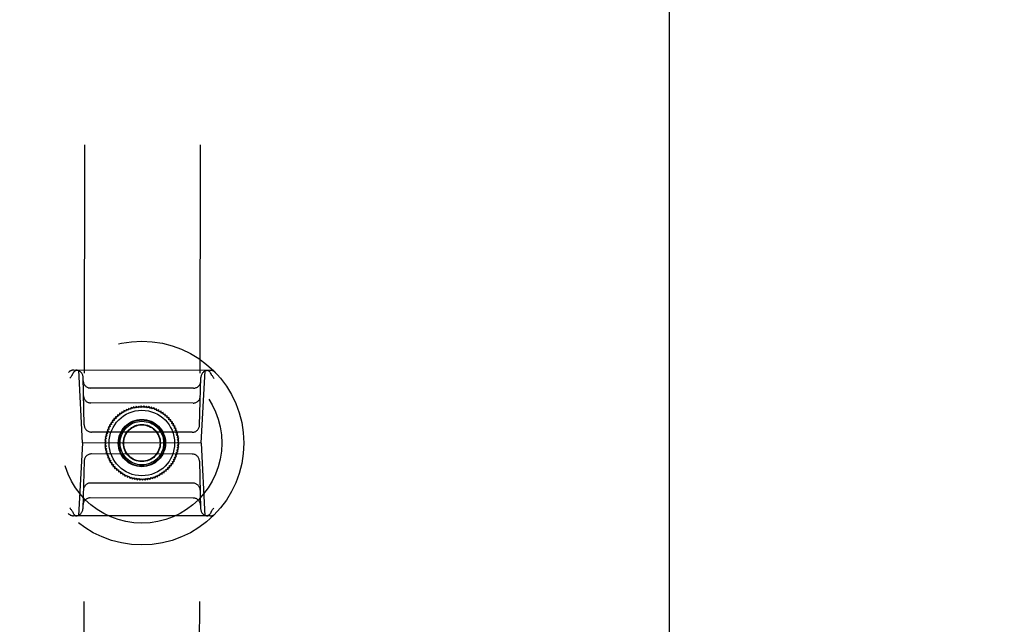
# Model space of a CAD drawing. Header units: inches. Extents: x 0 to 225, y 0 to 145.
# Tile 14 of 104: x 68.51 to 73.84, y 45.84 to 49.11. Entities that reach past the tile are written whole.
import ezdxf

# ---------------------------------------------------------------- set-up
doc = ezdxf.new("R2010")
doc.units = ezdxf.units.IN
doc.header["$LTSCALE"] = 12.349732
doc.header["$MEASUREMENT"] = 0
doc.linetypes.add('HIDDEN', pattern=[0.2, 0.1, -0.1])
doc.layers.get('0').update_dxf_attribs({"linetype": 'CONTINUOUS'})
for name, color, linetype in [('02___PRT_ALL_AXES', 7, 'CONTINUOUS'), ('DEFAULT_2', 8, 'HIDDEN'), ('DIMENSIONS', 7, 'CONTINUOUS')]:
    doc.layers.add(name, color=color, linetype=linetype)
doc.styles.get("Standard").update_dxf_attribs({"font": 'txt', "width": 0.8})
doc.dimstyles.new('DIMSTYLE_3', dxfattribs={"dimtxt": 1.030245, "dimasz": 1.320827, "dimexe": 0.09, "dimexo": 0.07, "dimgap": 0.039, "dimtad": 0, "dimtih": 1, "dimtoh": 1, "dimzin": 4, "dimdsep": 46, "dimtxsty": 'Standard', "dimblk": '_FILLED', "dimblk1": '_FILLED', "dimblk2": '_FILLED', "dimcen": 0.09, "dimadec": 0, "dimazin": 0, "dimtfac": 1, "dimtofl": 0, "dimtmove": 0, "dimatfit": 3, "dimldrblk": '_FILLED', "dimfxl": 0, "dimtolj": 1, "dimtzin": 4, "dimarcsym": 0})

# ---------------------------------------------------------------- blocks, each defined once
blk = doc.blocks.new('_FILLED')
at = {"color": 0, "linetype": 'ByBlock'}
blk.add_solid([(0, 0), (-1, 0.2), (-1, -0.2)], dxfattribs=at)
blk = doc.blocks.new('*D13')
at = {"layer": 'DIMENSIONS', "color": 2, "linetype": 'Continuous'}
for p, q in [((73.9021, 93.3485), (71.2605, 93.3485)), ((77.5271, 93.3485), (79.7423, 93.3485))]:
    blk.add_line(p, q, dxfattribs=at)
at = {"layer": 'DIMENSIONS', "color": 2, "linetype": 'Continuous', "xscale": 1.3208269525, "yscale": 1.3208269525, "zscale": 1.3208269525}
blk.add_blockref('_FILLED', (73.9021, 93.3485), dxfattribs=at)
at = {"layer": 'DIMENSIONS', "color": 2, "linetype": 'Continuous', "xscale": 1.3208269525, "yscale": 1.3208269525, "zscale": 1.3208269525, "rotation": 180}
blk.add_blockref('_FILLED', (77.5271, 93.3485), dxfattribs=at)
at = {"layer": 'DIMENSIONS', "color": 2, "linetype": 'Continuous', "insert": (80.2574, 93.8636), "char_height": 1.03025, "width": 3.296784, "attachment_point": 1, "line_spacing_factor": 0.9}
blk.add_mtext('3.63', dxfattribs=at)
blk = doc.blocks.new('*D14')
at = {"layer": 'DIMENSIONS', "color": 2, "linetype": 'Continuous'}
for p, q in [((68.4021, 91.1321), (66.6178, 91.1321)), ((72.0271, 91.1321), (74.6688, 91.1321))]:
    blk.add_line(p, q, dxfattribs=at)
at = {"layer": 'DIMENSIONS', "color": 2, "linetype": 'Continuous', "xscale": 1.3208269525, "yscale": 1.3208269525, "zscale": 1.3208269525}
blk.add_blockref('_FILLED', (68.4021, 91.1321), dxfattribs=at)
at = {"layer": 'DIMENSIONS', "color": 2, "linetype": 'Continuous', "xscale": 1.3208269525, "yscale": 1.3208269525, "zscale": 1.3208269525, "rotation": 180}
blk.add_blockref('_FILLED', (72.0271, 91.1321), dxfattribs=at)
at = {"layer": 'DIMENSIONS', "color": 2, "linetype": 'Continuous', "insert": (66.1027, 91.6472), "char_height": 1.03025, "width": 3.296784, "attachment_point": 3, "line_spacing_factor": 0.9}
blk.add_mtext('3.63', dxfattribs=at)

msp = doc.modelspace()

# ---------------------------------------------------------------- linework, layer by layer
at = {"color": 3, "linetype": 'Continuous'}
msp.add_line((72.0271, 104.9677), (72.0271, 42.6757), dxfattribs=at)
at = {"layer": '02___PRT_ALL_AXES', "color": 8, "linetype": 'HIDDEN'}
for p, q in [((68.9023, 73.1349), (68.8556, 43.635)), ((69.5273, 73.1339), (69.4806, 43.634))]:
    msp.add_line(p, q, dxfattribs=at)
at = {"layer": 'DEFAULT_2', "color": 8, "linetype": 'HIDDEN'}
for p, q in [((69.5431, 47.2151), (68.8044, 47.2163)), ((68.8523, 46.8225), (68.8323, 47.2162)), ((69.494, 46.8215), (69.5153, 47.2151)), ((68.8615, 46.9199), (68.8551, 47.1778)), ((69.4851, 46.9189), (69.4923, 47.1768)), ((69.4523, 47.1188), (68.8949, 47.1197)), ((69.4501, 47.0381), (68.8969, 47.0389)), ((69.0639, 46.9908), (69.0628, 46.9801)), ((69.0741, 46.9874), (69.0639, 46.9908)), ((69.0759, 46.998), (69.0741, 46.9874)), ((69.0859, 46.9939), (69.0759, 46.998)), ((69.0884, 47.0044), (69.0859, 46.9939)), ((69.0981, 46.9996), (69.0884, 47.0044)), ((69.1014, 47.0098), (69.0981, 46.9996)), ((69.1107, 47.0044), (69.1014, 47.0098)), ((69.1146, 47.0144), (69.1107, 47.0044)), ((69.1235, 47.0083), (69.1146, 47.0144)), ((69.1282, 47.018), (69.1235, 47.0083)), ((69.1366, 47.0113), (69.1282, 47.018)), ((69.142, 47.0207), (69.1366, 47.0113)), ((69.1499, 47.0134), (69.142, 47.0207)), ((69.1559, 47.0224), (69.1499, 47.0134)), ((69.1634, 47.0146), (69.1559, 47.0224)), ((69.1699, 47.0231), (69.1634, 47.0146)), ((69.1768, 47.0148), (69.1699, 47.0231)), ((69.184, 47.0228), (69.1768, 47.0148)), ((69.1902, 47.014), (69.184, 47.0228)), ((69.198, 47.0216), (69.1902, 47.014)), ((69.2036, 47.0124), (69.198, 47.0216)), ((69.2118, 47.0193), (69.2036, 47.0124)), ((69.2168, 47.0098), (69.2118, 47.0193)), ((69.2255, 47.0162), (69.2168, 47.0098)), ((69.2298, 47.0063), (69.2255, 47.0162)), ((69.2389, 47.012), (69.2298, 47.0063)), ((69.2425, 47.0019), (69.2389, 47.012)), ((69.252, 47.007), (69.2425, 47.0019)), ((69.2549, 46.9966), (69.252, 47.007)), ((69.2647, 47.001), (69.2549, 46.9966)), ((69.2669, 46.9905), (69.2647, 47.001)), ((69.277, 46.9942), (69.2669, 46.9905)), ((69.2784, 46.9835), (69.277, 46.9942)), ((69.0235, 46.9436), (69.0127, 46.9433)), ((69.0127, 46.9433), (69.0154, 46.9328)), ((69.0323, 46.9537), (69.0216, 46.9542)), ((69.0216, 46.9542), (69.0235, 46.9436)), ((69.0419, 46.9632), (69.0312, 46.9644)), ((69.0312, 46.9644), (69.0323, 46.9537)), ((69.052, 46.972), (69.0414, 46.974)), ((69.0414, 46.974), (69.0419, 46.9632)), ((69.0524, 46.9828), (69.052, 46.972)), ((69.0628, 46.9801), (69.0524, 46.9828)), ((69.2888, 46.9865), (69.2784, 46.9835)), ((69.2894, 46.9758), (69.2888, 46.9865)), ((69.2999, 46.9781), (69.2894, 46.9758)), ((69.2999, 46.9673), (69.2999, 46.9781)), ((69.3105, 46.9688), (69.2999, 46.9673)), ((69.3097, 46.9581), (69.3105, 46.9688)), ((69.3204, 46.9589), (69.3097, 46.9581)), ((69.3189, 46.9483), (69.3204, 46.9589)), ((69.3296, 46.9483), (69.3189, 46.9483)), ((69.3273, 46.9378), (69.3296, 46.9483)), ((69.3381, 46.9371), (69.3273, 46.9378)), ((69.335, 46.9267), (69.3381, 46.9371)), ((68.9909, 46.885), (68.9809, 46.8811)), ((68.9958, 46.8976), (68.9855, 46.8943)), ((68.9855, 46.8943), (68.9909, 46.885)), ((69.0015, 46.9098), (68.991, 46.9073)), ((68.991, 46.9073), (68.9958, 46.8976)), ((69.008, 46.9215), (68.9974, 46.9198)), ((68.9974, 46.9198), (69.0015, 46.9098)), ((69.0154, 46.9328), (69.0046, 46.9318)), ((69.0046, 46.9318), (69.008, 46.9215)), ((69.3457, 46.9253), (69.335, 46.9267)), ((69.3419, 46.9152), (69.3457, 46.9253)), ((69.3525, 46.913), (69.3419, 46.9152)), ((69.348, 46.9032), (69.3525, 46.913)), ((69.3584, 46.9003), (69.348, 46.9032)), ((69.3533, 46.8908), (69.3584, 46.9003)), ((69.3634, 46.8872), (69.3533, 46.8908)), ((69.3576, 46.8781), (69.3634, 46.8872)), ((69.4457, 46.8806), (68.9007, 46.8815)), ((68.9806, 46.8324), (68.9721, 46.8258)), ((68.9818, 46.8458), (68.9728, 46.8398)), ((68.9728, 46.8398), (68.9806, 46.8324)), ((68.9839, 46.8591), (68.9746, 46.8538)), ((68.9746, 46.8538), (68.9818, 46.8458)), ((68.987, 46.8722), (68.9773, 46.8675)), ((68.9773, 46.8675), (68.9839, 46.8591)), ((68.9809, 46.8811), (68.987, 46.8722)), ((69.3675, 46.8737), (69.3576, 46.8781)), ((69.3611, 46.8651), (69.3675, 46.8737)), ((69.3706, 46.86), (69.3611, 46.8651)), ((69.3636, 46.8518), (69.3706, 46.86)), ((69.3728, 46.8462), (69.3636, 46.8518)), ((69.3653, 46.8385), (69.3728, 46.8462)), ((69.374, 46.8322), (69.3653, 46.8385)), ((69.3659, 46.825), (69.374, 46.8322)), ((68.8523, 46.8225), (68.831, 46.4288)), ((69.494, 46.8215), (68.8523, 46.8225)), ((68.9721, 46.8258), (68.9803, 46.8189)), ((68.9803, 46.8189), (68.9723, 46.8118)), ((68.9723, 46.8118), (68.981, 46.8055)), ((68.981, 46.8055), (68.9735, 46.7978)), ((68.9735, 46.7978), (68.9826, 46.7921)), ((68.9826, 46.7921), (68.9757, 46.7839)), ((68.9757, 46.7839), (68.9852, 46.7789)), ((68.9852, 46.7789), (68.9788, 46.7702)), ((69.3593, 46.7718), (69.369, 46.7764)), ((69.3624, 46.7849), (69.3717, 46.7902)), ((69.369, 46.7764), (69.3624, 46.7849)), ((69.3645, 46.7982), (69.3735, 46.8041)), ((69.3717, 46.7902), (69.3645, 46.7982)), ((69.3657, 46.8116), (69.3742, 46.8181)), ((69.3735, 46.8041), (69.3657, 46.8116)), ((69.3742, 46.8181), (69.3659, 46.825)), ((69.494, 46.8215), (69.514, 46.4277)), ((68.8611, 46.7251), (68.854, 46.4671)), ((69.4455, 46.7625), (68.9006, 46.7634)), ((68.9788, 46.7702), (68.9887, 46.7659)), ((68.9887, 46.7659), (68.9829, 46.7568)), ((68.9829, 46.7568), (68.993, 46.7532)), ((68.993, 46.7532), (68.9879, 46.7437)), ((68.9879, 46.7437), (68.9983, 46.7408)), ((68.9983, 46.7408), (68.9938, 46.731)), ((68.9938, 46.731), (69.0043, 46.7288)), ((69.0043, 46.7288), (69.0006, 46.7187)), ((69.3383, 46.7224), (69.3489, 46.7242)), ((69.3448, 46.7342), (69.3553, 46.7367)), ((69.3489, 46.7242), (69.3448, 46.7342)), ((69.3505, 46.7464), (69.3608, 46.7496)), ((69.3553, 46.7367), (69.3505, 46.7464)), ((69.3554, 46.7589), (69.3654, 46.7629)), ((69.3608, 46.7496), (69.3554, 46.7589)), ((69.3654, 46.7629), (69.3593, 46.7718)), ((69.4848, 46.7241), (69.4912, 46.4661)), ((69.0006, 46.7187), (69.0113, 46.7172)), ((69.0113, 46.7172), (69.0082, 46.7069)), ((69.0082, 46.7069), (69.019, 46.7062)), ((69.019, 46.7062), (69.0167, 46.6957)), ((69.0167, 46.6957), (69.0274, 46.6957)), ((69.0274, 46.6957), (69.0258, 46.6851)), ((69.0258, 46.6851), (69.0366, 46.6858)), ((69.0366, 46.6858), (69.0357, 46.6751)), ((69.0357, 46.6751), (69.0464, 46.6766)), ((69.0464, 46.6766), (69.0464, 46.6659)), ((69.2939, 46.6612), (69.2942, 46.6719)), ((69.2942, 46.6719), (69.3048, 46.67)), ((69.3044, 46.6807), (69.3151, 46.6795)), ((69.3048, 46.67), (69.3044, 46.6807)), ((69.314, 46.6902), (69.3247, 46.6898)), ((69.3151, 46.6795), (69.314, 46.6902)), ((69.3228, 46.7004), (69.3336, 46.7007)), ((69.3247, 46.6898), (69.3228, 46.7004)), ((69.3309, 46.7111), (69.3416, 46.7122)), ((69.3336, 46.7007), (69.3309, 46.7111)), ((69.3416, 46.7122), (69.3383, 46.7224)), ((69.0464, 46.6659), (69.0569, 46.6682)), ((69.0569, 46.6682), (69.0575, 46.6574)), ((69.0575, 46.6574), (69.0679, 46.6604)), ((69.0679, 46.6604), (69.0693, 46.6498)), ((69.0693, 46.6498), (69.0794, 46.6535)), ((69.0794, 46.6535), (69.0816, 46.6429)), ((69.0816, 46.6429), (69.0914, 46.6473)), ((69.0914, 46.6473), (69.0943, 46.637)), ((69.0943, 46.637), (69.1038, 46.6421)), ((69.1038, 46.6421), (69.1074, 46.6319)), ((69.1074, 46.6319), (69.1165, 46.6377)), ((69.1165, 46.6377), (69.1208, 46.6278)), ((69.1208, 46.6278), (69.1295, 46.6342)), ((69.1295, 46.6342), (69.1345, 46.6246)), ((69.1345, 46.6246), (69.1427, 46.6316)), ((69.1427, 46.6316), (69.1483, 46.6224)), ((69.1483, 46.6224), (69.156, 46.6299)), ((69.156, 46.6299), (69.1623, 46.6212)), ((69.1623, 46.6212), (69.1695, 46.6292)), ((69.1695, 46.6292), (69.1763, 46.6209)), ((69.1763, 46.6209), (69.1829, 46.6294)), ((69.1829, 46.6294), (69.1903, 46.6216)), ((69.1903, 46.6216), (69.1963, 46.6306)), ((69.1963, 46.6306), (69.2043, 46.6233)), ((69.2043, 46.6233), (69.2096, 46.6326)), ((69.2096, 46.6326), (69.2181, 46.6259)), ((69.2181, 46.6259), (69.2228, 46.6356)), ((69.2228, 46.6356), (69.2316, 46.6296)), ((69.2316, 46.6296), (69.2356, 46.6396)), ((69.2356, 46.6396), (69.2449, 46.6341)), ((69.2449, 46.6341), (69.2482, 46.6444)), ((69.2482, 46.6444), (69.2578, 46.6396)), ((69.2578, 46.6396), (69.2604, 46.65)), ((69.2604, 46.65), (69.2704, 46.6459)), ((69.2704, 46.6459), (69.2722, 46.6565)), ((69.2722, 46.6565), (69.2824, 46.6531)), ((69.2824, 46.6531), (69.2835, 46.6638)), ((69.2835, 46.6638), (69.2939, 46.6612)), ((69.4494, 46.605), (68.8962, 46.6059)), ((69.4514, 46.5243), (68.8939, 46.5252)), ((69.5418, 46.4277), (68.8032, 46.4289))]:
    msp.add_line(p, q, dxfattribs=at)
for points in [[(68.7981, 47.1927), (68.8, 47.1977), (68.8023, 47.2023), (68.8052, 47.2064), (68.8083, 47.2098), (68.8118, 47.2126), (68.8156, 47.2146), (68.8195, 47.2158), (68.8235, 47.2162)], [(69.5493, 47.1915), (69.5475, 47.1965), (69.5451, 47.2011), (69.5423, 47.2052), (69.5392, 47.2087), (69.5357, 47.2114), (69.5319, 47.2135), (69.528, 47.2147), (69.524, 47.2151)], [(68.797, 47.1907), (68.7949, 47.1878), (68.7927, 47.1849), (68.7906, 47.1819), (68.7885, 47.179), (68.7863, 47.176), (68.7842, 47.173)], [(68.797, 47.1907), (68.7973, 47.191), (68.7975, 47.1913), (68.7977, 47.1916), (68.7978, 47.192), (68.798, 47.1923), (68.7981, 47.1927)], [(69.5504, 47.1895), (69.5502, 47.1898), (69.55, 47.1901), (69.5498, 47.1904), (69.5496, 47.1908), (69.5495, 47.1911), (69.5493, 47.1915)], [(69.5504, 47.1895), (69.5526, 47.1866), (69.5547, 47.1837), (69.5568, 47.1807), (69.559, 47.1778), (69.5611, 47.1748), (69.5631, 47.1718)], [(68.7959, 46.4545), (68.7937, 46.4574), (68.7916, 46.4603), (68.7894, 46.4632), (68.7873, 46.4662), (68.7852, 46.4691), (68.7831, 46.4721)], [(69.5492, 46.4533), (69.5514, 46.4562), (69.5536, 46.4591), (69.5557, 46.462), (69.5578, 46.4649), (69.5599, 46.4679), (69.562, 46.4709)], [(68.7959, 46.4545), (68.7961, 46.4542), (68.7963, 46.4538), (68.7965, 46.4535), (68.7967, 46.4532), (68.7968, 46.4528), (68.7969, 46.4525)], [(68.7969, 46.4525), (68.7988, 46.4474), (68.8011, 46.4428), (68.8039, 46.4387), (68.8071, 46.4353), (68.8106, 46.4325), (68.8143, 46.4305), (68.8183, 46.4292), (68.8222, 46.4288)], [(69.5482, 46.4513), (69.5463, 46.4463), (69.5439, 46.4416), (69.5411, 46.4376), (69.5379, 46.4341), (69.5344, 46.4314), (69.5307, 46.4294), (69.5268, 46.4281), (69.5228, 46.4277)], [(69.5492, 46.4533), (69.549, 46.453), (69.5488, 46.4527), (69.5486, 46.4523), (69.5484, 46.452), (69.5483, 46.4516), (69.5482, 46.4513)]]:
    msp.add_lwpolyline(points, dxfattribs=at)
for radius in [0.5512, 0.4331, 0.1969, 0.1772, 0.128, 0.125, 0.1179, 0.1004, 0.0984]:
    msp.add_circle((69.1731, 46.822), radius, dxfattribs=at)
for centre, start, end in [((68.8044, 47.1769), 89.9093, 136.0962), ((68.8157, 47.1769), 1.4093, 89.9093), ((69.5317, 47.1757), 89.9093, 178.4093), ((69.543, 47.1757), 43.7223, 89.9093), ((68.895, 47.159), 181.4093, 269.9093), ((69.4524, 47.1581), 269.9093, 358.4093), ((68.8969, 47.0783), 181.4093, 269.9093), ((69.4502, 47.0774), 269.9093, 358.4093), ((68.9008, 46.9208), 181.4093, 269.9093), ((69.4458, 46.92), 269.9093, 358.4093), ((68.9005, 46.724), 89.9093, 178.4093), ((69.4455, 46.7231), 1.4093, 89.9093), ((68.8961, 46.5665), 89.9093, 178.4093), ((69.4493, 46.5656), 1.4093, 89.9093), ((68.8939, 46.4858), 89.9093, 178.4093), ((69.4513, 46.4849), 1.4093, 89.9093), ((68.8146, 46.4682), 269.9093, 358.4093), ((69.5305, 46.4671), 181.4093, 269.9093), ((68.8033, 46.4682), 223.7223, 269.9093), ((69.5419, 46.4671), 269.9093, 316.0962)]:
    msp.add_arc(centre, 0.0394, start, end, dxfattribs=at)

# ---------------------------------------------------------------- dimensions: what is measured, and where the dimension line sits
at = {"layer": 'DIMENSIONS', "color": 2, "linetype": 'Continuous'}
dim = msp.add_linear_dim(base=(73.9021050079, 93.3485144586), p1=(77.5271050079, 103.9466635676), p2=(73.9021050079, 42.6956635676), angle=180, dimstyle='DIMSTYLE_3', dxfattribs=at)
dim.commit()
dim.dimension.update_dxf_attribs({"geometry": '*D13', "text_midpoint": (81.9058144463, 93.3485144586), "dimtype": 160})
dim = msp.add_linear_dim(base=(72.0271050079, 91.1320831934), p1=(68.4021050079, 74.6966635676), p2=(72.0271050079, 42.6956635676), dimstyle='DIMSTYLE_3', dxfattribs=at)
dim.commit()
dim.dimension.update_dxf_attribs({"geometry": '*D14', "text_midpoint": (64.4543222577, 91.1320831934), "dimtype": 160})

doc.saveas('drawing.dxf')
